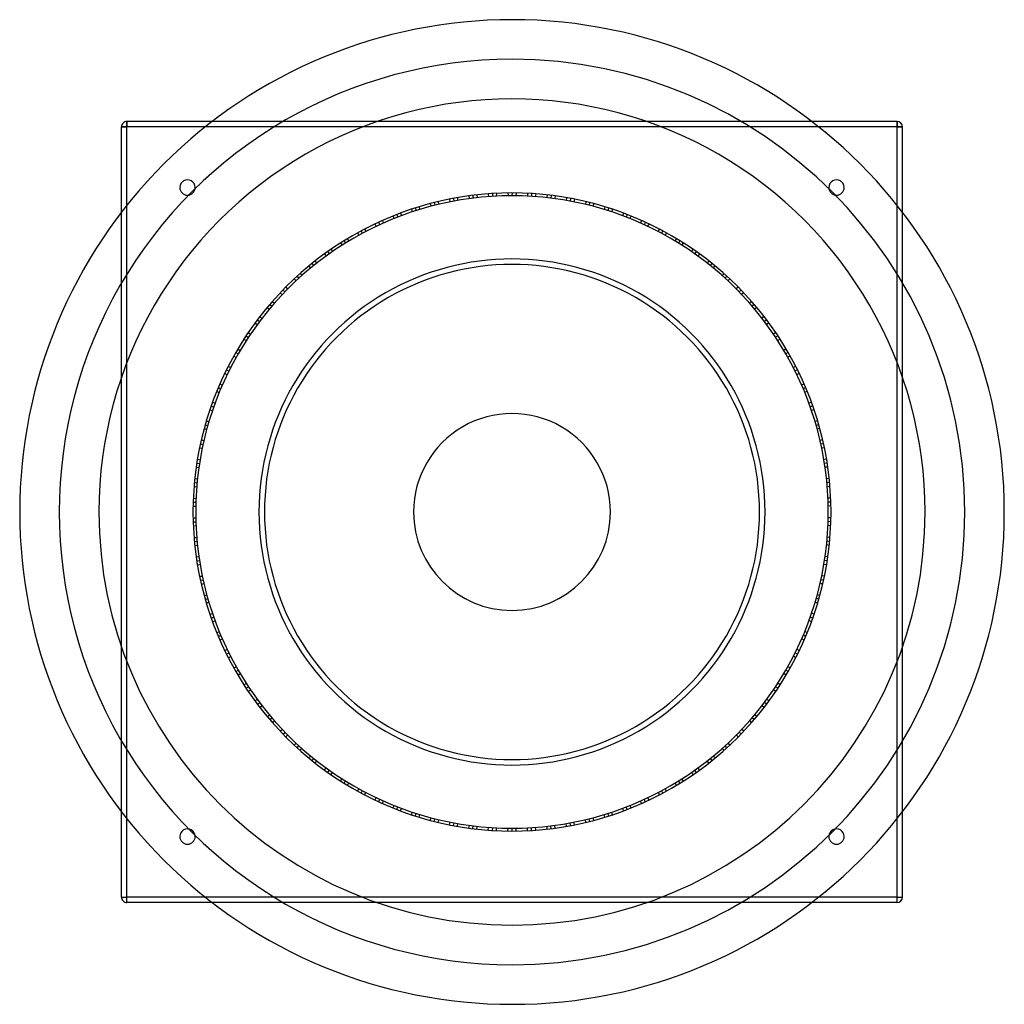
# Model space of a CAD drawing. Header units: millimetres. Extents: x -448 to 448, y -448 to 448.
import ezdxf

# ---------------------------------------------------------------- set-up
doc = ezdxf.new("R2010")
doc.units = ezdxf.units.MM
doc.layers.add('HIDDEN', color=7, linetype='Continuous')
doc.layers.add('THICK', color=7, linetype='Continuous')

msp = doc.modelspace()

# ---------------------------------------------------------------- linework, layer by layer
at = {"layer": 'HIDDEN'}
for p, q in [((-355, 350), (-350, 350)), ((-355, 350), (-355, 350)), ((-350, 355), (-350, 355)), ((-350, 350), (-350, 355)), ((-350, -350), (-350, 350)), ((350, 350), (-350, 350)), ((278.85, 350), (-278.85, 350)), ((272.45, 355), (-272.45, 355)), ((350, 355), (350, 355)), ((350, 350), (350, 355)), ((350, -350), (350, 350)), ((350, 350), (355, 350)), ((355, 350), (355, 350)), ((-39.31, 287.32), (-38.85, 284.86)), ((-39.31, 287.32), (-38.85, 284.86)), ((-39.31, 287.32), (-38.85, 284.86)), ((-35.62, 287.8), (-35.46, 285.3)), ((-35.62, 287.8), (-35.46, 285.3)), ((-35.62, 287.8), (-35.46, 285.3)), ((-35.62, 287.8), (-35.46, 285.3)), ((-31.96, 288.23), (-31.8, 285.74)), ((-31.96, 288.23), (-31.8, 285.74)), ((-31.96, 288.23), (-31.8, 285.74)), ((-21.52, 289.2), (-21.37, 286.7)), ((-21.52, 289.2), (-21.37, 286.7)), ((-17.85, 289.45), (-17.7, 286.95)), ((-17.85, 289.45), (-17.7, 286.95)), ((-17.85, 289.45), (-17.7, 286.95)), ((-17.85, 289.45), (-17.7, 286.95)), ((-17.85, 289.45), (-17.7, 286.95)), ((-17.85, 289.45), (-17.7, 286.95)), ((-14.18, 289.65), (-14.34, 287.14)), ((-14.18, 289.65), (-14.34, 287.14)), ((-3.71, 289.98), (-3.55, 287.48)), ((-3.71, 289.98), (-3.55, 287.48)), ((-3.71, 289.98), (-3.55, 287.48)), ((0.02, 290), (-0.13, 287.5)), ((0.02, 290), (-0.13, 287.5)), ((0.02, 290), (-0.13, 287.5)), ((0.02, 290), (-0.13, 287.5)), ((3.71, 289.98), (3.55, 287.48)), ((3.71, 289.98), (3.55, 287.48)), ((3.71, 289.98), (3.55, 287.48)), ((14.18, 289.65), (14.02, 287.16)), ((14.18, 289.65), (14.02, 287.16)), ((17.85, 289.45), (17.7, 286.95)), ((17.85, 289.45), (17.7, 286.95)), ((17.85, 289.45), (17.7, 286.95)), ((17.85, 289.45), (17.7, 286.95)), ((17.85, 289.45), (17.7, 286.95)), ((17.85, 289.45), (17.7, 286.95)), ((21.52, 289.2), (21.06, 286.73)), ((21.52, 289.2), (21.06, 286.73)), ((31.96, 288.23), (31.8, 285.74)), ((31.96, 288.23), (31.8, 285.74)), ((31.96, 288.23), (31.8, 285.74)), ((35.66, 287.8), (35.2, 285.34)), ((35.66, 287.8), (35.2, 285.34)), ((35.66, 287.8), (35.2, 285.34)), ((35.66, 287.8), (35.2, 285.34)), ((39.31, 287.32), (38.85, 284.86)), ((39.31, 287.32), (38.85, 284.86)), ((39.31, 287.32), (38.85, 284.86)), ((-350, -278.85), (-350, 278.85)), ((-74.32, 280.31), (-73.56, 277.93)), ((-74.32, 280.31), (-73.56, 277.93)), ((-74.32, 280.31), (-73.56, 277.93)), ((-70.72, 281.25), (-70.26, 278.78)), ((-70.72, 281.25), (-70.26, 278.78)), ((-70.72, 281.25), (-70.26, 278.78)), ((-70.72, 281.25), (-70.26, 278.78)), ((-67.14, 282.12), (-66.68, 279.66)), ((-67.14, 282.12), (-66.68, 279.66)), ((-67.14, 282.12), (-66.68, 279.66)), ((-56.9, 284.36), (-56.44, 281.91)), ((-56.9, 284.36), (-56.44, 281.91)), ((-53.29, 285.06), (-52.83, 282.6)), ((-53.29, 285.06), (-52.83, 282.6)), ((-53.29, 285.06), (-52.83, 282.6)), ((-53.29, 285.06), (-52.83, 282.6)), ((-53.29, 285.06), (-52.83, 282.6)), ((-53.29, 285.06), (-52.83, 282.6)), ((-49.67, 285.71), (-49.51, 283.2)), ((-49.67, 285.71), (-49.51, 283.2)), ((49.67, 285.72), (49.21, 283.26)), ((49.67, 285.72), (49.21, 283.26)), ((53.29, 285.06), (52.83, 282.6)), ((53.29, 285.06), (52.83, 282.6)), ((53.29, 285.06), (52.83, 282.6)), ((53.29, 285.06), (52.83, 282.6)), ((53.29, 285.06), (52.83, 282.6)), ((53.29, 285.06), (52.83, 282.6)), ((56.9, 284.36), (56.13, 281.97)), ((56.9, 284.36), (56.13, 281.97)), ((67.14, 282.12), (66.68, 279.66)), ((67.14, 282.12), (66.68, 279.66)), ((67.14, 282.12), (66.68, 279.66)), ((70.75, 281.24), (69.99, 278.85)), ((70.75, 281.24), (69.99, 278.85)), ((70.75, 281.24), (69.99, 278.85)), ((70.75, 281.24), (69.99, 278.85)), ((74.32, 280.31), (73.56, 277.93)), ((74.32, 280.31), (73.56, 277.93)), ((74.32, 280.31), (73.56, 277.93)), ((350, -278.85), (350, 278.85)), ((-355, -272.45), (-355, 272.45)), ((-108.21, 269.06), (-107.16, 266.78)), ((-108.21, 269.06), (-107.16, 266.78)), ((-108.21, 269.06), (-107.16, 266.78)), ((-104.74, 270.42), (-103.98, 268.04)), ((-104.74, 270.42), (-103.98, 268.04)), ((-104.74, 270.42), (-103.98, 268.04)), ((-104.74, 270.42), (-103.98, 268.04)), ((-101.3, 271.73), (-100.54, 269.35)), ((-101.3, 271.73), (-100.54, 269.35)), ((-101.3, 271.73), (-100.54, 269.35)), ((-91.41, 275.22), (-90.66, 272.83)), ((-91.41, 275.22), (-90.66, 272.83)), ((-87.91, 276.35), (-87.16, 273.97)), ((-87.91, 276.35), (-87.16, 273.97)), ((-87.91, 276.35), (-87.16, 273.97)), ((-87.91, 276.35), (-87.16, 273.97)), ((-87.91, 276.35), (-87.16, 273.97)), ((-87.91, 276.35), (-87.16, 273.97)), ((-84.4, 277.45), (-83.94, 274.97)), ((-84.4, 277.45), (-83.94, 274.97)), ((84.4, 277.45), (83.64, 275.06)), ((84.4, 277.45), (83.64, 275.06)), ((87.91, 276.35), (87.16, 273.97)), ((87.91, 276.35), (87.16, 273.97)), ((87.91, 276.35), (87.16, 273.97)), ((87.91, 276.35), (87.16, 273.97)), ((87.91, 276.35), (87.16, 273.97)), ((87.91, 276.35), (87.16, 273.97)), ((91.41, 275.22), (90.36, 272.93)), ((91.41, 275.22), (90.36, 272.93)), ((101.3, 271.73), (100.54, 269.35)), ((101.3, 271.73), (100.54, 269.35)), ((101.3, 271.73), (100.54, 269.35)), ((104.78, 270.41), (103.73, 268.13)), ((104.78, 270.41), (103.73, 268.13)), ((104.78, 270.41), (103.73, 268.13)), ((104.78, 270.41), (103.73, 268.13)), ((108.21, 269.06), (107.16, 266.78)), ((108.21, 269.06), (107.16, 266.78)), ((108.21, 269.06), (107.16, 266.78)), ((355, -272.45), (355, 272.45)), ((-124.54, 261.9), (-123.5, 259.62)), ((-124.54, 261.9), (-123.5, 259.62)), ((-121.21, 263.45), (-120.16, 261.18)), ((-121.21, 263.45), (-120.16, 261.18)), ((-121.21, 263.45), (-120.16, 261.18)), ((-121.21, 263.45), (-120.16, 261.18)), ((-121.21, 263.45), (-120.16, 261.18)), ((-121.21, 263.45), (-120.16, 261.18)), ((-117.86, 264.97), (-117.1, 262.57)), ((-117.86, 264.97), (-117.1, 262.57)), ((117.85, 264.97), (116.81, 262.7)), ((117.85, 264.97), (116.81, 262.7)), ((121.21, 263.45), (120.16, 261.18)), ((121.21, 263.45), (120.16, 261.18)), ((121.21, 263.45), (120.16, 261.18)), ((121.21, 263.45), (120.16, 261.18)), ((121.21, 263.45), (120.16, 261.18)), ((121.21, 263.45), (120.16, 261.18)), ((124.54, 261.9), (123.21, 259.76)), ((124.54, 261.9), (123.21, 259.76)), ((-140.45, 253.72), (-139.13, 251.59)), ((-140.45, 253.72), (-139.13, 251.59)), ((-140.45, 253.72), (-139.13, 251.59)), ((-137.18, 255.5), (-136.13, 253.23)), ((-137.18, 255.5), (-136.13, 253.23)), ((-137.18, 255.5), (-136.13, 253.23)), ((-137.18, 255.5), (-136.13, 253.23)), ((-133.92, 257.23), (-132.88, 254.95)), ((-133.92, 257.23), (-132.88, 254.95)), ((-133.92, 257.23), (-132.88, 254.95)), ((133.92, 257.23), (132.88, 254.95)), ((133.92, 257.23), (132.88, 254.95)), ((133.92, 257.23), (132.88, 254.95)), ((137.21, 255.48), (135.9, 253.35)), ((137.21, 255.48), (135.9, 253.35)), ((137.21, 255.48), (135.9, 253.35)), ((137.21, 255.48), (135.9, 253.35)), ((140.45, 253.72), (139.13, 251.59)), ((140.45, 253.72), (139.13, 251.59)), ((140.45, 253.72), (139.13, 251.59)), ((-155.78, 244.61), (-154.47, 242.48)), ((-155.78, 244.61), (-154.47, 242.48)), ((-152.67, 246.56), (-151.35, 244.44)), ((-152.67, 246.56), (-151.35, 244.44)), ((-152.67, 246.56), (-151.35, 244.44)), ((-152.67, 246.56), (-151.35, 244.44)), ((-152.67, 246.56), (-151.35, 244.44)), ((-152.67, 246.56), (-151.35, 244.44)), ((-149.53, 248.48), (-148.48, 246.19)), ((-149.53, 248.48), (-148.48, 246.19)), ((149.52, 248.48), (148.21, 246.36)), ((149.52, 248.48), (148.21, 246.36)), ((152.67, 246.56), (151.35, 244.44)), ((152.67, 246.56), (151.35, 244.44)), ((152.67, 246.56), (151.35, 244.44)), ((152.67, 246.56), (151.35, 244.44)), ((152.67, 246.56), (151.35, 244.44)), ((152.67, 246.56), (151.35, 244.44)), ((155.78, 244.61), (154.2, 242.65)), ((155.78, 244.61), (154.2, 242.65)), ((-170.57, 234.54), (-169, 232.59)), ((-170.57, 234.54), (-169, 232.59)), ((-170.57, 234.54), (-169, 232.59)), ((-167.54, 236.71), (-166.22, 234.58)), ((-167.54, 236.71), (-166.22, 234.58)), ((-167.54, 236.71), (-166.22, 234.58)), ((-167.54, 236.71), (-166.22, 234.58)), ((-164.52, 238.82), (-163.2, 236.69)), ((-164.52, 238.82), (-163.2, 236.69)), ((-164.52, 238.82), (-163.2, 236.69)), ((164.52, 238.82), (163.2, 236.69)), ((164.52, 238.82), (163.2, 236.69)), ((164.52, 238.82), (163.2, 236.69)), ((167.57, 236.69), (166, 234.73)), ((167.57, 236.69), (166, 234.73)), ((167.57, 236.69), (166, 234.73)), ((167.57, 236.69), (166, 234.73)), ((170.57, 234.54), (169, 232.59)), ((170.57, 234.54), (169, 232.59)), ((170.57, 234.54), (169, 232.59)), ((-181.81, 225.93), (-180.24, 223.99)), ((-181.81, 225.93), (-180.24, 223.99)), ((-181.81, 225.93), (-180.24, 223.99)), ((-181.81, 225.93), (-180.24, 223.99)), ((-181.81, 225.93), (-180.24, 223.99)), ((-181.81, 225.93), (-180.24, 223.99)), ((-178.93, 228.22), (-177.6, 226.08)), ((-178.93, 228.22), (-177.6, 226.08)), ((178.93, 228.22), (177.36, 226.27)), ((178.93, 228.22), (177.36, 226.27)), ((181.81, 225.93), (180.24, 223.99)), ((181.81, 225.93), (180.24, 223.99)), ((181.81, 225.93), (180.24, 223.99)), ((181.81, 225.93), (180.24, 223.99)), ((181.81, 225.93), (180.24, 223.99)), ((181.81, 225.93), (180.24, 223.99)), ((-192.62, 216.79), (-191.05, 214.84)), ((-192.62, 216.79), (-191.05, 214.84)), ((-192.62, 216.79), (-191.05, 214.84)), ((-184.66, 223.61), (-183.09, 221.66)), ((-184.66, 223.61), (-183.09, 221.66)), ((184.66, 223.61), (182.85, 221.86)), ((184.66, 223.61), (182.85, 221.86)), ((192.62, 216.79), (191.05, 214.84)), ((192.62, 216.79), (191.05, 214.84)), ((192.62, 216.79), (191.05, 214.84)), ((-198.09, 211.8), (-196.3, 210.06)), ((-198.09, 211.8), (-196.3, 210.06)), ((-198.09, 211.8), (-196.3, 210.06)), ((-195.36, 214.33), (-193.79, 212.37)), ((-195.36, 214.33), (-193.79, 212.37)), ((-195.36, 214.33), (-193.79, 212.37)), ((-195.36, 214.33), (-193.79, 212.37)), ((195.39, 214.3), (193.59, 212.56)), ((195.39, 214.3), (193.59, 212.56)), ((195.39, 214.3), (193.59, 212.56)), ((195.39, 214.3), (193.59, 212.56)), ((198.09, 211.8), (196.3, 210.06)), ((198.09, 211.8), (196.3, 210.06)), ((198.09, 211.8), (196.3, 210.06)), ((-210.74, 199.22), (-208.95, 197.48)), ((-210.74, 199.22), (-208.95, 197.48)), ((-208.19, 201.88), (-206.4, 200.14)), ((-208.19, 201.88), (-206.4, 200.14)), ((-208.19, 201.88), (-206.4, 200.14)), ((-208.19, 201.88), (-206.4, 200.14)), ((-208.19, 201.88), (-206.4, 200.14)), ((-208.19, 201.88), (-206.4, 200.14)), ((-205.62, 204.5), (-204.04, 202.54)), ((-205.62, 204.5), (-204.04, 202.54)), ((205.62, 204.51), (203.82, 202.76)), ((205.62, 204.51), (203.82, 202.76)), ((208.19, 201.88), (206.4, 200.14)), ((208.19, 201.88), (206.4, 200.14)), ((208.19, 201.88), (206.4, 200.14)), ((208.19, 201.88), (206.4, 200.14)), ((208.19, 201.88), (206.4, 200.14)), ((208.19, 201.88), (206.4, 200.14)), ((210.74, 199.22), (208.73, 197.71)), ((210.74, 199.22), (208.73, 197.71)), ((-220.21, 188.69), (-218.42, 186.95)), ((-220.21, 188.69), (-218.42, 186.95)), ((-220.21, 188.69), (-218.42, 186.95)), ((-220.21, 188.69), (-218.42, 186.95)), ((-217.8, 191.48), (-216, 189.74)), ((-217.8, 191.48), (-216, 189.74)), ((-217.8, 191.48), (-216, 189.74)), ((217.8, 191.48), (216, 189.74)), ((217.8, 191.48), (216, 189.74)), ((217.8, 191.48), (216, 189.74)), ((220.24, 188.66), (218.24, 187.16)), ((220.24, 188.66), (218.24, 187.16)), ((220.24, 188.66), (218.24, 187.16)), ((220.24, 188.66), (218.24, 187.16)), ((-222.62, 185.85), (-220.62, 184.34)), ((-222.62, 185.85), (-220.62, 184.34)), ((-222.62, 185.85), (-220.62, 184.34)), ((222.62, 185.85), (220.62, 184.34)), ((222.62, 185.85), (220.62, 184.34)), ((222.62, 185.85), (220.62, 184.34)), ((-233.62, 171.81), (-231.63, 170.31)), ((-233.62, 171.81), (-231.63, 170.31)), ((-231.42, 174.76), (-229.43, 173.26)), ((-231.42, 174.76), (-229.43, 173.26)), ((-231.42, 174.76), (-229.43, 173.26)), ((-231.42, 174.76), (-229.43, 173.26)), ((-231.42, 174.76), (-229.43, 173.26)), ((-231.42, 174.76), (-229.43, 173.26)), ((-229.19, 177.68), (-227.38, 175.93)), ((-229.19, 177.68), (-227.38, 175.93)), ((229.19, 177.69), (227.19, 176.18)), ((229.19, 177.69), (227.19, 176.18)), ((231.42, 174.76), (229.43, 173.26)), ((231.42, 174.76), (229.43, 173.26)), ((231.42, 174.76), (229.43, 173.26)), ((231.42, 174.76), (229.43, 173.26)), ((231.42, 174.76), (229.43, 173.26)), ((231.42, 174.76), (229.43, 173.26)), ((233.62, 171.82), (231.44, 170.56)), ((233.62, 171.82), (231.44, 170.56)), ((-239.68, 163.26), (-237.68, 161.75)), ((-239.68, 163.26), (-237.68, 161.75)), ((-239.68, 163.26), (-237.68, 161.75)), ((239.68, 163.26), (237.68, 161.75)), ((239.68, 163.26), (237.68, 161.75)), ((239.68, 163.26), (237.68, 161.75)), ((-243.77, 157.08), (-241.6, 155.83)), ((-243.77, 157.08), (-241.6, 155.83)), ((-243.77, 157.08), (-241.6, 155.83)), ((-241.73, 160.2), (-239.74, 158.69)), ((-241.73, 160.2), (-239.74, 158.69)), ((-241.73, 160.2), (-239.74, 158.69)), ((-241.73, 160.2), (-239.74, 158.69)), ((241.76, 160.17), (239.59, 158.92)), ((241.76, 160.17), (239.59, 158.92)), ((241.76, 160.17), (239.59, 158.92)), ((241.76, 160.17), (239.59, 158.92)), ((243.77, 157.08), (241.6, 155.83)), ((243.77, 157.08), (241.6, 155.83)), ((243.77, 157.08), (241.6, 155.83)), ((-251.15, 145), (-248.98, 143.75)), ((-251.15, 145), (-248.98, 143.75)), ((-251.15, 145), (-248.98, 143.75)), ((-251.15, 145), (-248.98, 143.75)), ((-251.15, 145), (-248.98, 143.75)), ((-251.15, 145), (-248.98, 143.75)), ((-249.29, 148.17), (-247.28, 146.66)), ((-249.29, 148.17), (-247.28, 146.66)), ((249.29, 148.18), (247.12, 146.93)), ((249.29, 148.18), (247.12, 146.93)), ((251.15, 145), (248.98, 143.75)), ((251.15, 145), (248.98, 143.75)), ((251.15, 145), (248.98, 143.75)), ((251.15, 145), (248.98, 143.75)), ((251.15, 145), (248.98, 143.75)), ((251.15, 145), (248.98, 143.75)), ((-252.97, 141.8), (-250.8, 140.55)), ((-252.97, 141.8), (-250.8, 140.55)), ((252.97, 141.8), (250.65, 140.82)), ((252.97, 141.8), (250.65, 140.82)), ((-261.23, 125.94), (-258.92, 124.96)), ((-261.23, 125.94), (-258.92, 124.96)), ((-261.23, 125.94), (-258.92, 124.96)), ((-259.59, 129.28), (-257.42, 128.03)), ((-259.59, 129.28), (-257.42, 128.03)), ((-259.59, 129.28), (-257.42, 128.03)), ((-259.59, 129.28), (-257.42, 128.03)), ((-257.92, 132.57), (-255.76, 131.32)), ((-257.92, 132.57), (-255.76, 131.32)), ((-257.92, 132.57), (-255.76, 131.32)), ((257.92, 132.57), (255.76, 131.32)), ((257.92, 132.57), (255.76, 131.32)), ((257.92, 132.57), (255.76, 131.32)), ((259.61, 129.25), (257.3, 128.27)), ((259.61, 129.25), (257.3, 128.27)), ((259.61, 129.25), (257.3, 128.27)), ((259.61, 129.25), (257.3, 128.27)), ((261.23, 125.94), (258.92, 124.96)), ((261.23, 125.94), (258.92, 124.96)), ((261.23, 125.94), (258.92, 124.96)), ((-265.61, 116.41), (-263.43, 115.16)), ((-265.61, 116.41), (-263.43, 115.16)), ((265.61, 116.42), (263.3, 115.44)), ((265.61, 116.42), (263.3, 115.44)), ((-268.48, 109.64), (-266.17, 108.66)), ((-268.48, 109.64), (-266.17, 108.66)), ((-267.06, 113.04), (-264.76, 112.06)), ((-267.06, 113.04), (-264.76, 112.06)), ((-267.06, 113.04), (-264.76, 112.06)), ((-267.06, 113.04), (-264.76, 112.06)), ((-267.06, 113.04), (-264.76, 112.06)), ((-267.06, 113.04), (-264.76, 112.06)), ((267.06, 113.04), (264.76, 112.06)), ((267.06, 113.04), (264.76, 112.06)), ((267.06, 113.04), (264.76, 112.06)), ((267.06, 113.04), (264.76, 112.06)), ((267.06, 113.04), (264.76, 112.06)), ((267.06, 113.04), (264.76, 112.06)), ((268.47, 109.64), (266.05, 108.95)), ((268.47, 109.64), (266.05, 108.95)), ((-272.26, 99.87), (-269.96, 98.89)), ((-272.26, 99.87), (-269.96, 98.89)), ((-272.26, 99.87), (-269.96, 98.89)), ((272.26, 99.87), (269.96, 98.89)), ((272.26, 99.87), (269.96, 98.89)), ((272.26, 99.87), (269.96, 98.89)), ((-274.72, 92.88), (-272.32, 92.2)), ((-274.72, 92.88), (-272.32, 92.2)), ((-274.72, 92.88), (-272.32, 92.2)), ((-273.51, 96.4), (-271.2, 95.42)), ((-273.51, 96.4), (-271.2, 95.42)), ((-273.51, 96.4), (-271.2, 95.42)), ((-273.51, 96.4), (-271.2, 95.42)), ((273.52, 96.36), (271.11, 95.68)), ((273.52, 96.36), (271.11, 95.68)), ((273.52, 96.36), (271.11, 95.68)), ((273.52, 96.36), (271.11, 95.68)), ((274.72, 92.88), (272.32, 92.2)), ((274.72, 92.88), (272.32, 92.2)), ((274.72, 92.88), (272.32, 92.2)), ((-277.9, 82.89), (-275.58, 81.91)), ((-277.9, 82.89), (-275.58, 81.91)), ((277.9, 82.9), (275.49, 82.21)), ((277.9, 82.9), (275.49, 82.21)), ((-279.91, 75.82), (-277.51, 75.13)), ((-279.91, 75.82), (-277.51, 75.13)), ((-278.93, 79.36), (-276.52, 78.68)), ((-278.93, 79.36), (-276.52, 78.68)), ((-278.93, 79.36), (-276.52, 78.68)), ((-278.93, 79.36), (-276.52, 78.68)), ((-278.93, 79.36), (-276.52, 78.68)), ((-278.93, 79.36), (-276.52, 78.68)), ((278.93, 79.36), (276.52, 78.68)), ((278.93, 79.36), (276.52, 78.68)), ((278.93, 79.36), (276.52, 78.68)), ((278.93, 79.36), (276.52, 78.68)), ((278.93, 79.36), (276.52, 78.68)), ((278.93, 79.36), (276.52, 78.68)), ((279.91, 75.82), (277.43, 75.43)), ((279.91, 75.82), (277.43, 75.43)), ((-282.47, 65.66), (-280.06, 64.97)), ((-282.47, 65.66), (-280.06, 64.97)), ((-282.47, 65.66), (-280.06, 64.97)), ((282.47, 65.66), (280.06, 64.97)), ((282.47, 65.66), (280.06, 64.97)), ((282.47, 65.66), (280.06, 64.97)), ((-284.06, 58.42), (-281.58, 58.03)), ((-284.06, 58.42), (-281.58, 58.03)), ((-284.06, 58.42), (-281.58, 58.03)), ((-283.28, 62.06), (-280.87, 61.37)), ((-283.28, 62.06), (-280.87, 61.37)), ((-283.28, 62.06), (-280.87, 61.37)), ((-283.28, 62.06), (-280.87, 61.37)), ((283.29, 62.02), (280.82, 61.64)), ((283.29, 62.02), (280.82, 61.64)), ((283.29, 62.02), (280.82, 61.64)), ((283.29, 62.02), (280.82, 61.64)), ((284.06, 58.42), (281.58, 58.03)), ((284.06, 58.42), (281.58, 58.03)), ((284.06, 58.42), (281.58, 58.03)), ((-285.98, 48.11), (-283.56, 47.42)), ((-285.98, 48.11), (-283.56, 47.42)), ((285.98, 48.12), (283.51, 47.73)), ((285.98, 48.12), (283.51, 47.73)), ((-287.11, 40.84), (-284.64, 40.46)), ((-287.11, 40.84), (-284.64, 40.46)), ((-286.57, 44.48), (-284.1, 44.1)), ((-286.57, 44.48), (-284.1, 44.1)), ((-286.57, 44.48), (-284.1, 44.1)), ((-286.57, 44.48), (-284.1, 44.1)), ((-286.57, 44.48), (-284.1, 44.1)), ((-286.57, 44.48), (-284.1, 44.1)), ((286.57, 44.48), (284.1, 44.1)), ((286.57, 44.48), (284.1, 44.1)), ((286.57, 44.48), (284.1, 44.1)), ((286.57, 44.48), (284.1, 44.1)), ((286.57, 44.48), (284.1, 44.1)), ((286.57, 44.48), (284.1, 44.1)), ((287.11, 40.85), (284.59, 40.77)), ((287.11, 40.85), (284.59, 40.77)), ((-288.4, 30.45), (-285.92, 30.06)), ((-288.4, 30.45), (-285.92, 30.06)), ((-288.4, 30.45), (-285.92, 30.06)), ((288.4, 30.45), (285.92, 30.06)), ((288.4, 30.45), (285.92, 30.06)), ((288.4, 30.45), (285.92, 30.06)), ((-289.08, 23.07), (-286.58, 22.99)), ((-289.08, 23.07), (-286.58, 22.99)), ((-289.08, 23.07), (-286.58, 22.99)), ((-288.76, 26.78), (-286.29, 26.39)), ((-288.76, 26.78), (-286.29, 26.39)), ((-288.76, 26.78), (-286.29, 26.39)), ((-288.76, 26.78), (-286.29, 26.39)), ((288.76, 26.74), (286.26, 26.66)), ((288.76, 26.74), (286.26, 26.66)), ((288.76, 26.74), (286.26, 26.66)), ((288.76, 26.74), (286.26, 26.66)), ((289.08, 23.07), (286.58, 22.99)), ((289.08, 23.07), (286.58, 22.99)), ((289.08, 23.07), (286.58, 22.99)), ((-289.73, 12.6), (-287.24, 12.22)), ((-289.73, 12.6), (-287.24, 12.22)), ((289.73, 12.61), (287.23, 12.53)), ((289.73, 12.61), (287.23, 12.53)), ((-289.95, 5.25), (-287.45, 5.17)), ((-289.95, 5.25), (-287.45, 5.17)), ((-289.86, 8.93), (-287.36, 8.85)), ((-289.86, 8.93), (-287.36, 8.85)), ((-289.86, 8.93), (-287.36, 8.85)), ((-289.86, 8.93), (-287.36, 8.85)), ((-289.86, 8.93), (-287.36, 8.85)), ((-289.86, 8.93), (-287.36, 8.85)), ((289.86, 8.93), (287.36, 8.85)), ((289.86, 8.93), (287.36, 8.85)), ((289.86, 8.93), (287.36, 8.85)), ((289.86, 8.93), (287.36, 8.85)), ((289.86, 8.93), (287.36, 8.85)), ((289.86, 8.93), (287.36, 8.85)), ((289.95, 5.25), (287.45, 5.49)), ((289.95, 5.25), (287.45, 5.49)), ((-289.95, -5.23), (-287.45, -5.3)), ((-289.95, -5.23), (-287.45, -5.3)), ((-289.95, -5.23), (-287.45, -5.3)), ((-289.86, -8.91), (-287.36, -8.99)), ((-289.86, -8.91), (-287.36, -8.99)), ((-289.86, -8.91), (-287.36, -8.99)), ((-289.86, -8.91), (-287.36, -8.99)), ((289.86, -8.95), (287.37, -8.72)), ((289.86, -8.95), (287.37, -8.72)), ((289.86, -8.95), (287.37, -8.72)), ((289.86, -8.95), (287.37, -8.72)), ((289.95, -5.23), (287.45, -5.3)), ((289.95, -5.23), (287.45, -5.3)), ((289.95, -5.23), (287.45, -5.3)), ((-289.72, -12.63), (-287.23, -12.4)), ((-289.72, -12.63), (-287.23, -12.4)), ((-289.72, -12.63), (-287.23, -12.4)), ((289.72, -12.63), (287.23, -12.4)), ((289.72, -12.63), (287.23, -12.4)), ((289.72, -12.63), (287.23, -12.4)), ((-289.08, -23.09), (-286.56, -23.17)), ((-289.08, -23.09), (-286.56, -23.17)), ((-288.76, -26.76), (-286.27, -26.53)), ((-288.76, -26.76), (-286.27, -26.53)), ((-288.76, -26.76), (-286.27, -26.53)), ((-288.76, -26.76), (-286.27, -26.53)), ((-288.76, -26.76), (-286.27, -26.53)), ((-288.76, -26.76), (-286.27, -26.53)), ((288.76, -26.76), (286.27, -26.53)), ((288.76, -26.76), (286.27, -26.53)), ((288.76, -26.76), (286.27, -26.53)), ((288.76, -26.76), (286.27, -26.53)), ((288.76, -26.76), (286.27, -26.53)), ((288.76, -26.76), (286.27, -26.53)), ((289.08, -23.09), (286.59, -22.86)), ((289.08, -23.09), (286.59, -22.86)), ((-288.4, -30.42), (-285.91, -30.19)), ((-288.4, -30.42), (-285.91, -30.19)), ((288.4, -30.42), (285.94, -29.88)), ((288.4, -30.42), (285.94, -29.88)), ((-287.11, -40.82), (-284.62, -40.59)), ((-287.11, -40.82), (-284.62, -40.59)), ((-287.11, -40.82), (-284.62, -40.59)), ((-286.57, -44.46), (-284.08, -44.23)), ((-286.57, -44.46), (-284.08, -44.23)), ((-286.57, -44.46), (-284.08, -44.23)), ((-286.57, -44.46), (-284.08, -44.23)), ((286.57, -44.5), (284.12, -43.97)), ((286.57, -44.5), (284.12, -43.97)), ((286.57, -44.5), (284.12, -43.97)), ((286.57, -44.5), (284.12, -43.97)), ((287.11, -40.82), (284.62, -40.59)), ((287.11, -40.82), (284.62, -40.59)), ((287.11, -40.82), (284.62, -40.59)), ((-285.98, -48.14), (-283.53, -47.61)), ((-285.98, -48.14), (-283.53, -47.61)), ((-285.98, -48.14), (-283.53, -47.61)), ((285.98, -48.14), (283.53, -47.61)), ((285.98, -48.14), (283.53, -47.61)), ((285.98, -48.14), (283.53, -47.61)), ((-284.05, -58.44), (-281.55, -58.21)), ((-284.05, -58.44), (-281.55, -58.21)), ((-283.29, -62.04), (-280.84, -61.51)), ((-283.29, -62.04), (-280.84, -61.51)), ((-283.29, -62.04), (-280.84, -61.51)), ((-283.29, -62.04), (-280.84, -61.51)), ((-283.29, -62.04), (-280.84, -61.51)), ((-283.29, -62.04), (-280.84, -61.51)), ((283.29, -62.04), (280.84, -61.51)), ((283.29, -62.04), (280.84, -61.51)), ((283.29, -62.04), (280.84, -61.51)), ((283.29, -62.04), (280.84, -61.51)), ((283.29, -62.04), (280.84, -61.51)), ((283.29, -62.04), (280.84, -61.51)), ((284.05, -58.44), (281.61, -57.91)), ((284.05, -58.44), (281.61, -57.91)), ((-282.48, -65.63), (-280.03, -65.1)), ((-282.48, -65.63), (-280.03, -65.1)), ((282.48, -65.63), (280.1, -64.79)), ((282.48, -65.63), (280.1, -64.79)), ((-279.92, -75.79), (-277.48, -75.26)), ((-279.92, -75.79), (-277.48, -75.26)), ((-279.92, -75.79), (-277.48, -75.26)), ((-278.93, -79.34), (-276.49, -78.81)), ((-278.93, -79.34), (-276.49, -78.81)), ((-278.93, -79.34), (-276.49, -78.81)), ((-278.93, -79.34), (-276.49, -78.81)), ((278.92, -79.38), (276.56, -78.55)), ((278.92, -79.38), (276.56, -78.55)), ((278.92, -79.38), (276.56, -78.55)), ((278.92, -79.38), (276.56, -78.55)), ((279.92, -75.79), (277.48, -75.26)), ((279.92, -75.79), (277.48, -75.26)), ((279.92, -75.79), (277.48, -75.26)), ((-277.89, -82.92), (-275.53, -82.09)), ((-277.89, -82.92), (-275.53, -82.09)), ((-277.89, -82.92), (-275.53, -82.09)), ((277.89, -82.92), (275.53, -82.09)), ((277.89, -82.92), (275.53, -82.09)), ((277.89, -82.92), (275.53, -82.09)), ((-274.71, -92.91), (-272.26, -92.37)), ((-274.71, -92.91), (-272.26, -92.37)), ((-273.51, -96.38), (-271.16, -95.55)), ((-273.51, -96.38), (-271.16, -95.55)), ((-273.51, -96.38), (-271.16, -95.55)), ((-273.51, -96.38), (-271.16, -95.55)), ((-273.51, -96.38), (-271.16, -95.55)), ((-273.51, -96.38), (-271.16, -95.55)), ((273.51, -96.38), (271.16, -95.55)), ((273.51, -96.38), (271.16, -95.55)), ((273.51, -96.38), (271.16, -95.55)), ((273.51, -96.38), (271.16, -95.55)), ((273.51, -96.38), (271.16, -95.55)), ((273.51, -96.38), (271.16, -95.55)), ((274.72, -92.9), (272.36, -92.07)), ((274.72, -92.9), (272.36, -92.07)), ((-272.27, -99.85), (-269.91, -99.02)), ((-272.27, -99.85), (-269.91, -99.02)), ((272.27, -99.84), (270.02, -98.72)), ((272.27, -99.84), (270.02, -98.72)), ((-268.49, -109.62), (-266.12, -108.78)), ((-268.49, -109.62), (-266.12, -108.78)), ((-268.49, -109.62), (-266.12, -108.78)), ((-267.07, -113.02), (-264.71, -112.19)), ((-267.07, -113.02), (-264.71, -112.19)), ((-267.07, -113.02), (-264.71, -112.19)), ((-267.07, -113.02), (-264.71, -112.19)), ((-265.6, -116.44), (-263.36, -115.33)), ((-265.6, -116.44), (-263.36, -115.33)), ((-265.6, -116.44), (-263.36, -115.33)), ((265.6, -116.44), (263.36, -115.33)), ((265.6, -116.44), (263.36, -115.33)), ((265.6, -116.44), (263.36, -115.33)), ((267.06, -113.06), (264.81, -111.94)), ((267.06, -113.06), (264.81, -111.94)), ((267.06, -113.06), (264.81, -111.94)), ((267.06, -113.06), (264.81, -111.94)), ((268.49, -109.62), (266.12, -108.78)), ((268.49, -109.62), (266.12, -108.78)), ((268.49, -109.62), (266.12, -108.78)), ((-261.22, -125.96), (-258.84, -125.13)), ((-261.22, -125.96), (-258.84, -125.13)), ((261.22, -125.96), (258.98, -124.84)), ((261.22, -125.96), (258.98, -124.84)), ((-259.6, -129.26), (-257.36, -128.15)), ((-259.6, -129.26), (-257.36, -128.15)), ((-259.6, -129.26), (-257.36, -128.15)), ((-259.6, -129.26), (-257.36, -128.15)), ((-259.6, -129.26), (-257.36, -128.15)), ((-259.6, -129.26), (-257.36, -128.15)), ((-257.94, -132.55), (-255.7, -131.43)), ((-257.94, -132.55), (-255.7, -131.43)), ((257.94, -132.54), (255.84, -131.16)), ((257.94, -132.54), (255.84, -131.16)), ((259.6, -129.26), (257.36, -128.15)), ((259.6, -129.26), (257.36, -128.15)), ((259.6, -129.26), (257.36, -128.15)), ((259.6, -129.26), (257.36, -128.15)), ((259.6, -129.26), (257.36, -128.15)), ((259.6, -129.26), (257.36, -128.15)), ((-252.98, -141.78), (-250.74, -140.66)), ((-252.98, -141.78), (-250.74, -140.66)), ((-252.98, -141.78), (-250.74, -140.66)), ((252.98, -141.78), (250.74, -140.66)), ((252.98, -141.78), (250.74, -140.66)), ((252.98, -141.78), (250.74, -140.66)), ((-251.16, -144.98), (-248.91, -143.87)), ((-251.16, -144.98), (-248.91, -143.87)), ((-251.16, -144.98), (-248.91, -143.87)), ((-251.16, -144.98), (-248.91, -143.87)), ((-249.27, -148.2), (-247.19, -146.81)), ((-249.27, -148.2), (-247.19, -146.81)), ((-249.27, -148.2), (-247.19, -146.81)), ((249.27, -148.2), (247.19, -146.81)), ((249.27, -148.2), (247.19, -146.81)), ((249.27, -148.2), (247.19, -146.81)), ((251.14, -145.02), (249.05, -143.63)), ((251.14, -145.02), (249.05, -143.63)), ((251.14, -145.02), (249.05, -143.63)), ((251.14, -145.02), (249.05, -143.63)), ((-243.76, -157.11), (-241.5, -155.99)), ((-243.76, -157.11), (-241.5, -155.99)), ((-241.74, -160.19), (-239.66, -158.8)), ((-241.74, -160.19), (-239.66, -158.8)), ((-241.74, -160.19), (-239.66, -158.8)), ((-241.74, -160.19), (-239.66, -158.8)), ((-241.74, -160.19), (-239.66, -158.8)), ((-241.74, -160.19), (-239.66, -158.8)), ((241.74, -160.19), (239.66, -158.8)), ((241.74, -160.19), (239.66, -158.8)), ((241.74, -160.19), (239.66, -158.8)), ((241.74, -160.19), (239.66, -158.8)), ((241.74, -160.19), (239.66, -158.8)), ((241.74, -160.19), (239.66, -158.8)), ((243.76, -157.1), (241.67, -155.72)), ((243.76, -157.1), (241.67, -155.72)), ((-239.69, -163.24), (-237.61, -161.86)), ((-239.69, -163.24), (-237.61, -161.86)), ((239.69, -163.24), (237.78, -161.6)), ((239.69, -163.24), (237.78, -161.6)), ((-233.64, -171.79), (-231.55, -170.41)), ((-233.64, -171.79), (-231.55, -170.41)), ((-233.64, -171.79), (-231.55, -170.41)), ((-231.44, -174.75), (-229.35, -173.37)), ((-231.44, -174.75), (-229.35, -173.37)), ((-231.44, -174.75), (-229.35, -173.37)), ((-231.44, -174.75), (-229.35, -173.37)), ((-229.17, -177.71), (-227.27, -176.08)), ((-229.17, -177.71), (-227.27, -176.08)), ((-229.17, -177.71), (-227.27, -176.08)), ((229.17, -177.71), (227.27, -176.08)), ((229.17, -177.71), (227.27, -176.08)), ((229.17, -177.71), (227.27, -176.08)), ((231.41, -174.78), (229.51, -173.15)), ((231.41, -174.78), (229.51, -173.15)), ((231.41, -174.78), (229.51, -173.15)), ((231.41, -174.78), (229.51, -173.15)), ((233.64, -171.79), (231.55, -170.41)), ((233.64, -171.79), (231.55, -170.41)), ((233.64, -171.79), (231.55, -170.41)), ((-222.6, -185.87), (-220.5, -184.48)), ((-222.6, -185.87), (-220.5, -184.48)), ((-220.23, -188.68), (-218.33, -187.05)), ((-220.23, -188.68), (-218.33, -187.05)), ((-220.23, -188.68), (-218.33, -187.05)), ((-220.23, -188.68), (-218.33, -187.05)), ((-220.23, -188.68), (-218.33, -187.05)), ((-220.23, -188.68), (-218.33, -187.05)), ((220.23, -188.68), (218.33, -187.05)), ((220.23, -188.68), (218.33, -187.05)), ((220.23, -188.68), (218.33, -187.05)), ((220.23, -188.68), (218.33, -187.05)), ((220.23, -188.68), (218.33, -187.05)), ((220.23, -188.68), (218.33, -187.05)), ((222.6, -185.87), (220.71, -184.24)), ((222.6, -185.87), (220.71, -184.24)), ((-217.81, -191.46), (-215.92, -189.83)), ((-217.81, -191.46), (-215.92, -189.83)), ((217.82, -191.46), (216.12, -189.6)), ((217.82, -191.46), (216.12, -189.6)), ((-210.76, -199.2), (-208.86, -197.57)), ((-210.76, -199.2), (-208.86, -197.57)), ((-210.76, -199.2), (-208.86, -197.57)), ((-208.21, -201.86), (-206.31, -200.24)), ((-208.21, -201.86), (-206.31, -200.24)), ((-208.21, -201.86), (-206.31, -200.24)), ((-208.21, -201.86), (-206.31, -200.24)), ((-205.6, -204.52), (-203.91, -202.67)), ((-205.6, -204.52), (-203.91, -202.67)), ((-205.6, -204.52), (-203.91, -202.67)), ((205.6, -204.52), (203.91, -202.67)), ((205.6, -204.52), (203.91, -202.67)), ((205.6, -204.52), (203.91, -202.67)), ((208.18, -201.89), (206.49, -200.04)), ((208.18, -201.89), (206.49, -200.04)), ((208.18, -201.89), (206.49, -200.04)), ((208.18, -201.89), (206.49, -200.04)), ((210.76, -199.2), (208.86, -197.57)), ((210.76, -199.2), (208.86, -197.57)), ((210.76, -199.2), (208.86, -197.57)), ((-198.07, -211.82), (-196.16, -210.18)), ((-198.07, -211.82), (-196.16, -210.18)), ((-195.37, -214.31), (-193.69, -212.47)), ((-195.37, -214.31), (-193.69, -212.47)), ((-195.37, -214.31), (-193.69, -212.47)), ((-195.37, -214.31), (-193.69, -212.47)), ((-195.37, -214.31), (-193.69, -212.47)), ((-195.37, -214.31), (-193.69, -212.47)), ((192.64, -216.77), (191.19, -214.72)), ((192.64, -216.77), (191.19, -214.72)), ((195.37, -214.31), (193.69, -212.47)), ((195.37, -214.31), (193.69, -212.47)), ((195.37, -214.31), (193.69, -212.47)), ((195.37, -214.31), (193.69, -212.47)), ((195.37, -214.31), (193.69, -212.47)), ((195.37, -214.31), (193.69, -212.47)), ((198.08, -211.82), (196.39, -209.97)), ((198.08, -211.82), (196.39, -209.97)), ((-192.64, -216.78), (-190.95, -214.93)), ((-192.64, -216.78), (-190.95, -214.93)), ((-184.68, -223.59), (-182.99, -221.74)), ((-184.68, -223.59), (-182.99, -221.74)), ((-184.68, -223.59), (-182.99, -221.74)), ((184.68, -223.59), (182.99, -221.74)), ((184.68, -223.59), (182.99, -221.74)), ((184.68, -223.59), (182.99, -221.74)), ((-181.82, -225.92), (-180.14, -224.07)), ((-181.82, -225.92), (-180.14, -224.07)), ((-181.82, -225.92), (-180.14, -224.07)), ((-181.82, -225.92), (-180.14, -224.07)), ((-178.91, -228.24), (-177.46, -226.2)), ((-178.91, -228.24), (-177.46, -226.2)), ((-178.91, -228.24), (-177.46, -226.2)), ((-170.54, -234.55), (-168.85, -232.69)), ((-170.54, -234.55), (-168.85, -232.69)), ((170.55, -234.55), (169.1, -232.51)), ((170.55, -234.55), (169.1, -232.51)), ((178.91, -228.24), (177.46, -226.2)), ((178.91, -228.24), (177.46, -226.2)), ((178.91, -228.24), (177.46, -226.2)), ((181.79, -225.95), (180.35, -223.9)), ((181.79, -225.95), (180.35, -223.9)), ((181.79, -225.95), (180.35, -223.9)), ((181.79, -225.95), (180.35, -223.9)), ((-167.55, -236.7), (-166.11, -234.66)), ((-167.55, -236.7), (-166.11, -234.66)), ((-167.55, -236.7), (-166.11, -234.66)), ((-167.55, -236.7), (-166.11, -234.66)), ((-167.55, -236.7), (-166.11, -234.66)), ((-167.55, -236.7), (-166.11, -234.66)), ((-164.54, -238.8), (-163.09, -236.76)), ((-164.54, -238.8), (-163.09, -236.76)), ((164.54, -238.8), (163.35, -236.59)), ((164.54, -238.8), (163.35, -236.59)), ((167.55, -236.7), (166.11, -234.66)), ((167.55, -236.7), (166.11, -234.66)), ((167.55, -236.7), (166.11, -234.66)), ((167.55, -236.7), (166.11, -234.66)), ((167.55, -236.7), (166.11, -234.66)), ((167.55, -236.7), (166.11, -234.66)), ((-155.8, -244.59), (-154.36, -242.55)), ((-155.8, -244.59), (-154.36, -242.55)), ((-155.8, -244.59), (-154.36, -242.55)), ((-152.68, -246.55), (-151.23, -244.51)), ((-152.68, -246.55), (-151.23, -244.51)), ((-152.68, -246.55), (-151.23, -244.51)), ((-152.68, -246.55), (-151.23, -244.51)), ((-149.5, -248.49), (-148.32, -246.29)), ((-149.5, -248.49), (-148.32, -246.29)), ((-149.5, -248.49), (-148.32, -246.29)), ((149.5, -248.49), (148.32, -246.29)), ((149.5, -248.49), (148.32, -246.29)), ((149.5, -248.49), (148.32, -246.29)), ((152.65, -246.57), (151.46, -244.37)), ((152.65, -246.57), (151.46, -244.37)), ((152.65, -246.57), (151.46, -244.37)), ((152.65, -246.57), (151.46, -244.37)), ((155.8, -244.59), (154.36, -242.55)), ((155.8, -244.59), (154.36, -242.55)), ((155.8, -244.59), (154.36, -242.55)), ((-140.43, -253.73), (-138.97, -251.68)), ((-140.43, -253.73), (-138.97, -251.68)), ((-137.2, -255.49), (-136.01, -253.29)), ((-137.2, -255.49), (-136.01, -253.29)), ((-137.2, -255.49), (-136.01, -253.29)), ((-137.2, -255.49), (-136.01, -253.29)), ((-137.2, -255.49), (-136.01, -253.29)), ((-137.2, -255.49), (-136.01, -253.29)), ((-133.94, -257.21), (-132.76, -255.01)), ((-133.94, -257.21), (-132.76, -255.01)), ((133.95, -257.21), (133.04, -254.87)), ((133.95, -257.21), (133.04, -254.87)), ((137.2, -255.49), (136.01, -253.29)), ((137.2, -255.49), (136.01, -253.29)), ((137.2, -255.49), (136.01, -253.29)), ((137.2, -255.49), (136.01, -253.29)), ((137.2, -255.49), (136.01, -253.29)), ((137.2, -255.49), (136.01, -253.29)), ((140.43, -253.73), (139.25, -251.53)), ((140.43, -253.73), (139.25, -251.53)), ((-124.57, -261.88), (-123.38, -259.68)), ((-124.57, -261.88), (-123.38, -259.68)), ((-124.57, -261.88), (-123.38, -259.68)), ((-121.23, -263.45), (-120.04, -261.24)), ((-121.23, -263.45), (-120.04, -261.24)), ((-121.23, -263.45), (-120.04, -261.24)), ((-121.23, -263.45), (-120.04, -261.24)), ((-117.83, -264.98), (-116.93, -262.65)), ((-117.83, -264.98), (-116.93, -262.65)), ((-117.83, -264.98), (-116.93, -262.65)), ((-108.18, -269.07), (-106.99, -266.85)), ((-108.18, -269.07), (-106.99, -266.85)), ((-104.76, -270.42), (-103.86, -268.09)), ((-104.76, -270.42), (-103.86, -268.09)), ((-104.76, -270.42), (-103.86, -268.09)), ((-104.76, -270.42), (-103.86, -268.09)), ((-104.76, -270.42), (-103.86, -268.09)), ((-104.76, -270.42), (-103.86, -268.09)), ((104.76, -270.42), (103.86, -268.09)), ((104.76, -270.42), (103.86, -268.09)), ((104.76, -270.42), (103.86, -268.09)), ((104.76, -270.42), (103.86, -268.09)), ((104.76, -270.42), (103.86, -268.09)), ((104.76, -270.42), (103.86, -268.09)), ((108.18, -269.07), (107.28, -266.73)), ((108.18, -269.07), (107.28, -266.73)), ((117.83, -264.98), (116.93, -262.65)), ((117.83, -264.98), (116.93, -262.65)), ((117.83, -264.98), (116.93, -262.65)), ((121.19, -263.46), (120.29, -261.13)), ((121.19, -263.46), (120.29, -261.13)), ((121.19, -263.46), (120.29, -261.13)), ((121.19, -263.46), (120.29, -261.13)), ((124.57, -261.88), (123.38, -259.68)), ((124.57, -261.88), (123.38, -259.68)), ((124.57, -261.88), (123.38, -259.68)), ((-101.32, -271.72), (-100.42, -269.39)), ((-101.32, -271.72), (-100.42, -269.39)), ((-91.44, -275.21), (-90.53, -272.87)), ((-91.44, -275.21), (-90.53, -272.87)), ((-91.44, -275.21), (-90.53, -272.87)), ((-87.93, -276.35), (-87.03, -274.01)), ((-87.93, -276.35), (-87.03, -274.01)), ((-87.93, -276.35), (-87.03, -274.01)), ((-87.93, -276.35), (-87.03, -274.01)), ((-84.38, -277.45), (-83.77, -275.03)), ((-84.38, -277.45), (-83.77, -275.03)), ((-84.38, -277.45), (-83.77, -275.03)), ((84.38, -277.45), (83.77, -275.03)), ((84.38, -277.45), (83.77, -275.03)), ((84.38, -277.45), (83.77, -275.03)), ((87.9, -276.36), (87.28, -273.93)), ((87.9, -276.36), (87.28, -273.93)), ((87.9, -276.36), (87.28, -273.93)), ((87.9, -276.36), (87.28, -273.93)), ((91.44, -275.21), (90.53, -272.87)), ((91.44, -275.21), (90.53, -272.87)), ((91.44, -275.21), (90.53, -272.87)), ((101.32, -271.72), (100.71, -269.28)), ((101.32, -271.72), (100.71, -269.28)), ((-74.29, -280.32), (-73.39, -277.98)), ((-74.29, -280.32), (-73.39, -277.98)), ((-70.73, -281.24), (-70.13, -278.82)), ((-70.73, -281.24), (-70.13, -278.82)), ((-70.73, -281.24), (-70.13, -278.82)), ((-70.73, -281.24), (-70.13, -278.82)), ((-70.73, -281.24), (-70.13, -278.82)), ((-70.73, -281.24), (-70.13, -278.82)), ((-67.16, -282.12), (-66.55, -279.69)), ((-67.16, -282.12), (-66.55, -279.69)), ((-56.93, -284.36), (-56.32, -281.93)), ((-56.93, -284.36), (-56.32, -281.93)), ((-56.93, -284.36), (-56.32, -281.93)), ((-53.31, -285.06), (-52.7, -282.63)), ((-53.31, -285.06), (-52.7, -282.63)), ((-53.31, -285.06), (-52.7, -282.63)), ((-53.31, -285.06), (-52.7, -282.63)), ((-49.64, -285.72), (-49.33, -283.24)), ((-49.64, -285.72), (-49.33, -283.24)), ((-49.64, -285.72), (-49.33, -283.24)), ((-39.28, -287.33), (-38.67, -284.89)), ((-39.28, -287.33), (-38.67, -284.89)), ((-35.64, -287.8), (-35.33, -285.32)), ((-35.64, -287.8), (-35.33, -285.32)), ((-35.64, -287.8), (-35.33, -285.32)), ((-35.64, -287.8), (-35.33, -285.32)), ((-35.64, -287.8), (-35.33, -285.32)), ((-35.64, -287.8), (-35.33, -285.32)), ((-31.98, -288.23), (-31.67, -285.75)), ((-31.98, -288.23), (-31.67, -285.75)), ((31.99, -288.23), (31.99, -285.72)), ((31.99, -288.23), (31.99, -285.72)), ((35.64, -287.8), (35.33, -285.32)), ((35.64, -287.8), (35.33, -285.32)), ((35.64, -287.8), (35.33, -285.32)), ((35.64, -287.8), (35.33, -285.32)), ((35.64, -287.8), (35.33, -285.32)), ((35.64, -287.8), (35.33, -285.32)), ((39.29, -287.33), (38.98, -284.85)), ((39.29, -287.33), (38.98, -284.85)), ((49.64, -285.72), (49.33, -283.24)), ((49.64, -285.72), (49.33, -283.24)), ((49.64, -285.72), (49.33, -283.24)), ((53.27, -285.07), (52.96, -282.58)), ((53.27, -285.07), (52.96, -282.58)), ((53.27, -285.07), (52.96, -282.58)), ((53.27, -285.07), (52.96, -282.58)), ((56.93, -284.36), (56.32, -281.93)), ((56.93, -284.36), (56.32, -281.93)), ((56.93, -284.36), (56.32, -281.93)), ((67.16, -282.12), (66.85, -279.62)), ((67.16, -282.12), (66.85, -279.62)), ((70.73, -281.24), (70.13, -278.82)), ((70.73, -281.24), (70.13, -278.82)), ((70.73, -281.24), (70.13, -278.82)), ((70.73, -281.24), (70.13, -278.82)), ((70.73, -281.24), (70.13, -278.82)), ((70.73, -281.24), (70.13, -278.82)), ((74.3, -280.32), (73.69, -277.9)), ((74.3, -280.32), (73.69, -277.9)), ((-21.55, -289.2), (-21.24, -286.71)), ((-21.55, -289.2), (-21.24, -286.71)), ((-21.55, -289.2), (-21.24, -286.71)), ((-17.87, -289.45), (-17.56, -286.96)), ((-17.87, -289.45), (-17.56, -286.96)), ((-17.87, -289.45), (-17.56, -286.96)), ((-17.87, -289.45), (-17.56, -286.96)), ((-14.15, -289.65), (-14.15, -287.15)), ((-14.15, -289.65), (-14.15, -287.15)), ((-14.15, -289.65), (-14.15, -287.15)), ((-3.68, -289.98), (-3.37, -287.48)), ((-3.68, -289.98), (-3.37, -287.48)), ((0, -290), (0, -287.5)), ((0, -290), (0, -287.5)), ((0, -290), (0, -287.5)), ((0, -290), (0, -287.5)), ((0, -290), (0, -287.5)), ((0, -290), (0, -287.5)), ((3.68, -289.98), (3.68, -287.48)), ((3.68, -289.98), (3.68, -287.48)), ((14.15, -289.65), (14.15, -287.15)), ((14.15, -289.65), (14.15, -287.15)), ((14.15, -289.65), (14.15, -287.15)), ((17.83, -289.45), (17.83, -286.95)), ((17.83, -289.45), (17.83, -286.95)), ((17.83, -289.45), (17.83, -286.95)), ((17.83, -289.45), (17.83, -286.95)), ((21.55, -289.2), (21.24, -286.71)), ((21.55, -289.2), (21.24, -286.71)), ((21.55, -289.2), (21.24, -286.71)), ((-355, -350), (-350, -350)), ((-355, -350), (-355, -350)), ((350, -350), (-350, -350)), ((-350, -355), (-350, -350)), ((-350, -355), (-350, -355)), ((278.85, -350), (-278.85, -350)), ((272.45, -355), (-272.45, -355)), ((350, -355), (350, -350)), ((350, -350), (355, -350)), ((350, -355), (350, -355)), ((355, -350), (355, -350))]:
    msp.add_line(p, q, dxfattribs=at)
for centre, radius, start, end in [((-295, 295), 7, 0, 180.00002), ((295, 295), 7, 0, 180.00002), ((-295, 295), 7, 180.00002, 0), ((0, 0), 290, 0, 180.00002), ((0, 0), 287.5, 0, 180.00002), ((295, 295), 7, 180.00002, 0), ((0, 0), 230, 0, 180.00002), ((0, 0), 225, 0, 180.00002), ((0, 0), 290, 179.99998, 0), ((0, 0), 287.5, 179.99998, 0), ((0, 0), 230, 179.99998, 0), ((0, 0), 225, 179.99998, 0), ((-295, -295), 7, 0, 180.00002), ((-295, -295), 7, 180.00002, 0), ((295, -295), 7, 0, 180.00002), ((295, -295), 7, 180.00002, 0)]:
    msp.add_arc(centre, radius, start, end, dxfattribs=at)
at = {"layer": 'THICK'}
for p, q in [((-355, 272.45), (-355, 350)), ((-350, 350), (-355, 350)), ((-272.45, 355), (-350, 355)), ((-350, 355), (-350, 350)), ((-350, 278.85), (-350, 350)), ((-278.85, 350), (-350, 350)), ((350, 355), (272.45, 355)), ((350, 350), (278.85, 350)), ((350, 355), (350, 350)), ((355, 350), (350, 350)), ((350, 278.85), (350, 350)), ((355, 272.45), (355, 350)), ((-355, -350), (-355, -272.45)), ((355, -350), (355, -272.45)), ((-350, -350), (-350, -278.85)), ((350, -350), (350, -278.85)), ((-355, -350), (-350, -350)), ((-350, -355), (-350, -350)), ((-278.85, -350), (-350, -350)), ((-272.45, -355), (-350, -355)), ((350, -355), (272.45, -355)), ((350, -350), (278.85, -350)), ((350, -350), (355, -350)), ((350, -355), (350, -350))]:
    msp.add_line(p, q, dxfattribs=at)
for centre, radius, start, end in [((0, 0), 447.5, 89.99998, 180.00002), ((0, 0), 447.5, 0, 89.99998), ((0, 0), 411.5, 89.99998, 270.00002), ((0, 0), 411.5, 0, 89.99998), ((0, 0), 375.5, 0, 180.00002), ((-350, 350), 5, 89.99998, 180.00002), ((350, 350), 5, 0, 89.99998), ((0, 0), 89.5, 0, 180.00002), ((0, 0), 375.5, 180.00002, 0), ((0, 0), 89.5, 180.00002, 0), ((0, 0), 447.5, 270.00002, 0), ((0, 0), 411.5, 270.00002, 0), ((0, 0), 447.5, 180.00002, 270.00002), ((-350, -350), 5, 180.00002, 270.00002), ((350, -350), 5, 270.00002, 0)]:
    msp.add_arc(centre, radius, start, end, dxfattribs=at)

doc.saveas('drawing.dxf')
